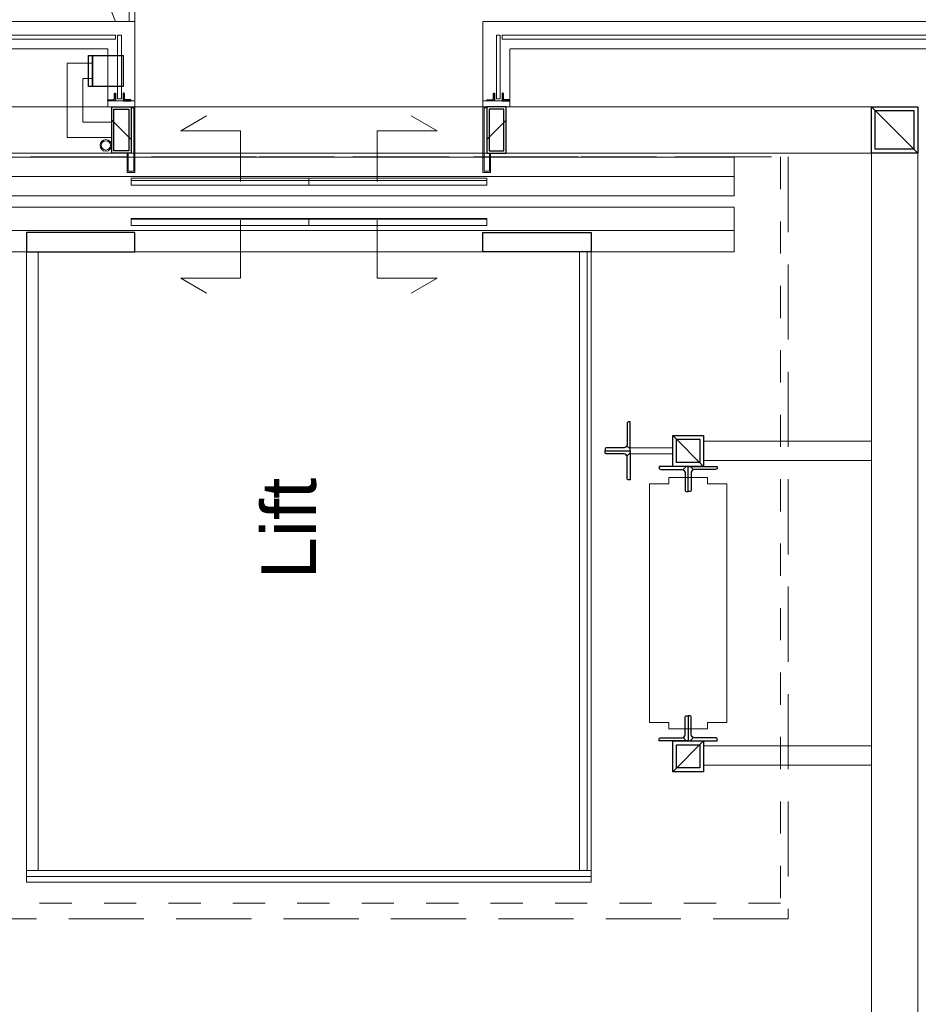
# Model space of a CAD drawing. Header units: millimetres. Extents: x 164327 to 368283, y 131426 to 274001.
# Tile 95 of 160: x 317859 to 320183, y 220912 to 223458. Entities that reach past the tile are written whole.
import ezdxf

# ---------------------------------------------------------------- set-up
doc = ezdxf.new("R2010")
doc.units = ezdxf.units.MM
doc.header["$LTSCALE"] = 400
for name, pattern in [('STYLE_01', [0.416641, 0.208282, -0.208359]), ('STYLE_02', [0.694427, 0.486069, -0.208359]), ('STYLE_06', [1.041641, 0.625, -0.208282, 0.069427, -0.138931])]:
    doc.linetypes.add(name, pattern=pattern)
for name, color, linetype, lineweight in [('Dimension', 7, 'Continuous', 9), ('Lijn-afbreek', 140, 'STYLE_06', 15), ('mat-glas-hor', 5, 'Continuous', 15), ('mat-glas-vert', 5, 'Continuous', 15), ('mat-staal', 5, 'Continuous', 25), ('mat-staal_zink', 140, 'Continuous', 15), ('None', 7, 'Continuous', 9)]:
    doc.layers.add(name, color=color, linetype=linetype, lineweight=lineweight)
doc.layers.get('Dimension').off()
doc.styles.add('Arial', font='arial.ttf', dxfattribs={"height": 211.666667})

# ---------------------------------------------------------------- blocks, each defined once
blk = doc.blocks.new('*X1593')
at = {"layer": 'None', "lineweight": 5}
blk.add_line((33700, 5910), (33700, 6370), dxfattribs=at)
blk = doc.blocks.new('*X1594')
at = {"layer": 'None', "lineweight": 5}
blk.add_line((33600, 5910), (33600, 6370), dxfattribs=at)
blk = doc.blocks.new('*X1595')
at = {"layer": 'None', "lineweight": 5}
blk.add_line((33700, 6370), (33700, 6830), dxfattribs=at)
blk = doc.blocks.new('*X1596')
at = {"layer": 'None', "lineweight": 5}
blk.add_line((33600, 6370), (33600, 6830), dxfattribs=at)
blk = doc.blocks.new('*X1597')
at = {"layer": 'None', "lineweight": 5}
blk.add_line((33516, 5650), (31916, 5650), dxfattribs=at)
blk = doc.blocks.new('*X1598')
at = {"layer": 'None', "lineweight": 5}
blk.add_line((31900, 5640), (31900, 7100), dxfattribs=at)
blk = doc.blocks.new('*X276')
at = {"layer": 'None', "lineweight": 9}
blk.add_line((-25, -25), (25, 25), dxfattribs=at)
blk = doc.blocks.new('Kolom [] 120x50')
at = {"layer": 'mat-staal', "lineweight": 25}
for points in [[(-60, 25), (60, 25), (60, -25), (-60, -25)], [(-54, 19), (54, 19), (54, -19), (-54, -19)]]:
    blk.add_lwpolyline(points, close=True, dxfattribs=at)
at = {"layer": 'mat-staal'}
blk.add_blockref('*X276', (0, 0), dxfattribs=at)
blk = doc.blocks.new('*X1599')
at = {"layer": 'None', "lineweight": 9}
blk.add_line((-6, -6), (-2, -2), dxfattribs=at)
blk = doc.blocks.new('*U1600')
at = {"layer": 'None', "color": 92, "linetype": 'Continuous', "lineweight": 25, "flags": 128}
blk.add_lwpolyline([(-6, -6), (-6, 14), (-5, 14, -0.414214), (-3, 12), (-3, 0.5, 0.414214), (0.5, -3), (12, -3, -0.414214), (14, -5), (14, -6)], format="xyb", close=True, dxfattribs=at)
at = {"layer": 'None', "color": 92}
blk.add_blockref('*X1599', (0, 0), dxfattribs=at)
blk = doc.blocks.new('*X1601')
at = {"layer": 'None', "lineweight": 9}
blk.add_line((-6, -6), (-2, -2), dxfattribs=at)
blk = doc.blocks.new('*U1602')
at = {"layer": 'None', "color": 92, "linetype": 'Continuous', "lineweight": 25, "flags": 128}
blk.add_lwpolyline([(-6, -6), (-6, 14), (-5, 14, -0.414214), (-3, 12), (-3, 0.5, 0.414214), (0.5, -3), (12, -3, -0.414214), (14, -5), (14, -6)], format="xyb", close=True, dxfattribs=at)
at = {"layer": 'None', "color": 92}
blk.add_blockref('*X1601', (0, 0), dxfattribs=at)
blk = doc.blocks.new('*X1603')
at = {"layer": 'None', "lineweight": 9}
blk.add_line((-6, -6), (-2, -2), dxfattribs=at)
blk = doc.blocks.new('*U1604')
at = {"layer": 'None', "color": 92, "linetype": 'Continuous', "lineweight": 25, "flags": 128}
blk.add_lwpolyline([(-6, -6), (-6, 14), (-5, 14, -0.414214), (-3, 12), (-3, 0.5, 0.414214), (0.5, -3), (12, -3, -0.414214), (14, -5), (14, -6)], format="xyb", close=True, dxfattribs=at)
at = {"layer": 'None', "color": 92}
blk.add_blockref('*X1603', (0, 0), dxfattribs=at)
blk = doc.blocks.new('*X1605')
at = {"layer": 'None', "lineweight": 9}
blk.add_line((-6, -6), (-2, -2), dxfattribs=at)
blk = doc.blocks.new('*U1606')
at = {"layer": 'None', "color": 92, "linetype": 'Continuous', "lineweight": 25, "flags": 128}
blk.add_lwpolyline([(-6, -6), (-6, 14), (-5, 14, -0.414214), (-3, 12), (-3, 0.5, 0.414214), (0.5, -3), (12, -3, -0.414214), (14, -5), (14, -6)], format="xyb", close=True, dxfattribs=at)
at = {"layer": 'None', "color": 92}
blk.add_blockref('*X1605', (0, 0), dxfattribs=at)
blk = doc.blocks.new('*U1612')
at = {"layer": 'mat-glas-vert', "lineweight": 15}
blk.add_lwpolyline([(34066, 8065), (34066, 6870.1), (34076, 6870.1), (34076, 8065)], close=True, dxfattribs=at)
at = {"layer": 'None', "color": 8, "linetype": 'Continuous', "lineweight": 5}
for p, q in [((34041.1, 8070), (34041.1, 6890.1)), ((34111.1, 6820), (34111.1, 8070))]:
    blk.add_line(p, q, dxfattribs=at)
blk = doc.blocks.new('*U1613')
at = {"layer": 'mat-glas-hor', "lineweight": 15}
for points in [[(33911.1, 6855.1), (34076.1, 6855.1), (34076.1, 6865.1), (33911.1, 6865.1)], [(33911.1, 5884.9), (34076.1, 5884.9), (34076.1, 5874.9), (33911.1, 5874.9)]]:
    blk.add_lwpolyline(points, close=True, dxfattribs=at)
at = {"layer": 'mat-staal', "lineweight": 25}
blk.add_lwpolyline([(33943.6, 6940.1), (34023.6, 6940.1), (34023.6, 6930.1), (33943.6, 6930.1)], close=True, dxfattribs=at)
at = {"layer": 'mat-staal_zink', "color": 8, "lineweight": 5}
for points in [[(33906.1, 6820.1), (33891.1, 6820.1), (33891.1, 6890.1), (33906.1, 6890.1)], [(33906.1, 5919.9), (33891.1, 5919.9), (33891.1, 5849.9), (33906.1, 5849.9)]]:
    blk.add_lwpolyline(points, close=True, dxfattribs=at)
at = {"layer": 'mat-staal_zink', "lineweight": 15}
for points in [[(33891.1, 6830.1), (33891.1, 6820.1), (33721, 6820.1), (33721, 6840.1), (33771.1, 6840.1)], [(33888.1, 6830.1), (33888.1, 6823.1), (33724, 6823.1), (33724, 6837.1), (33771.1, 6837.1)], [(33891.1, 5909.9), (33891.1, 5919.9), (33721, 5919.9), (33721, 5899.9), (33771.1, 5899.9)], [(33888.1, 5909.9), (33888.1, 5916.9), (33724, 5916.9), (33724, 5902.9), (33771.1, 5902.9)]]:
    blk.add_lwpolyline(points, dxfattribs=at)
at = {"layer": 'None', "color": 140, "linetype": 'Continuous', "lineweight": 15}
for p, q in [((34003.6, 6995.1), (33811.1, 6995.1)), ((33811.1, 6995.1), (33811.1, 6880.1)), ((34003.6, 6930.1), (34003.6, 6995.1)), ((33963.6, 6955.1), (33851.1, 6955.1)), ((33851.1, 6955.1), (33851.1, 6880.1)), ((33963.6, 6930.1), (33963.6, 6955.1)), ((34003.6, 6930.1), (33963.6, 6930.1)), ((33811.1, 6880.1), (33851.1, 6880.1))]:
    blk.add_line(p, q, dxfattribs=at)
at = {"layer": 'None', "color": 8, "linetype": 'Continuous', "lineweight": 5}
for p, q in [((34041, 6890.1), (33906.1, 6890.1)), ((33906.1, 6820), (34111.1, 6820)), ((33906.1, 5920), (34111.1, 5920)), ((34041.1, 5919.9), (34111.1, 5919.9)), ((34041.1, 5849.9), (33906.1, 5849.9))]:
    blk.add_line(p, q, dxfattribs=at)
at = {"layer": 'None', "color": 8, "linetype": 'STYLE_01', "lineweight": 5}
blk.add_line((33891.1, 6830.1), (33891.1, 5909.9), dxfattribs=at)
at = {"layer": 'None', "color": 92, "linetype": 'STYLE_01', "lineweight": 25}
blk.add_lwpolyline([(33943.6, 6930.1), (34023.6, 6930.1), (34023.6, 6850.1), (33943.6, 6850.1)], close=True, dxfattribs=at)
at = {"layer": 'None', "color": 8, "lineweight": 5, "flags": 128}
for points in [[(33771, 6820.1), (34111.1, 6820.1)], [(34111.1, 5919.9), (33771, 5919.9), (33771, 6820.1)]]:
    blk.add_lwpolyline(points, dxfattribs=at)
at = {"layer": 'None', "color": 140, "linetype": 'Continuous', "lineweight": 15}
for radius in [15, 12]:
    blk.add_circle((33791.1, 6895.1), radius, dxfattribs=at)
at = {"layer": 'Dimension', "color": 7}
blk.add_blockref('Kolom [] 120x50', (33831.1, 6855.1), dxfattribs=at)
at = {"layer": 'Dimension', "color": 7, "xscale": -1, "rotation": 180}
blk.add_blockref('Kolom [] 120x50', (33831.1, 5884.9), dxfattribs=at)
at = {"layer": 'mat-staal'}
for name, p in [('*U1600', (33912.1, 6876.1)), ('*U1606', (33912.1, 5895.9))]:
    blk.add_blockref(name, p, dxfattribs=at)
at = {"layer": 'mat-staal', "xscale": -1, "rotation": 180}
for name, p in [('*U1602', (33912.1, 6844.1)), ('*U1604', (33912.1, 5863.9))]:
    blk.add_blockref(name, p, dxfattribs=at)
at = {"layer": 'None', "color": 7}
blk.add_blockref('*U1612', (0, 0), dxfattribs=at)
blk = doc.blocks.new('*X272')
at = {"layer": 'None', "lineweight": 9}
blk.add_line((-60, -60), (60, 60), dxfattribs=at)
blk = doc.blocks.new('Kolom [] 120')
at = {"layer": 'mat-staal', "lineweight": 25}
for points in [[(-60, 60), (60, 60), (60, -60), (-60, -60)], [(-50, 50), (50, 50), (50, -50), (-50, -50)]]:
    blk.add_lwpolyline(points, close=True, dxfattribs=at)
at = {"layer": 'mat-staal'}
blk.add_blockref('*X272', (0, 0), dxfattribs=at)
blk = doc.blocks.new('*X1616')
at = {"layer": 'None', "lineweight": 9}
blk.add_line((-17.8, -17.8), (-9.4, -9.4), dxfattribs=at)
blk = doc.blocks.new('*U1617')
at = {"layer": 'None', "color": 92, "linetype": 'Continuous', "lineweight": 25, "flags": 128}
blk.add_lwpolyline([(-17.8, -22.8), (-17.8, 52.2), (-13.8, 52.2, -0.414214), (-9.8, 48.2), (-9.8, -6.8, 0.414214), (-1.8, -14.8), (43.2, -14.8, -0.414214), (47.2, -18.8), (47.2, -22.8)], format="xyb", close=True, dxfattribs=at)
at = {"layer": 'None', "color": 92}
blk.add_blockref('*X1616', (0, 0), dxfattribs=at)
blk = doc.blocks.new('*X1618')
at = {"layer": 'None', "lineweight": 9}
blk.add_line((-17.8, -17.8), (-9.4, -9.4), dxfattribs=at)
blk = doc.blocks.new('*U1619')
at = {"layer": 'None', "color": 92, "linetype": 'Continuous', "lineweight": 25, "flags": 128}
blk.add_lwpolyline([(-17.8, -22.8), (-17.8, 52.2), (-13.8, 52.2, -0.414214), (-9.8, 48.2), (-9.8, -6.8, 0.414214), (-1.8, -14.8), (43.2, -14.8, -0.414214), (47.2, -18.8), (47.2, -22.8)], format="xyb", close=True, dxfattribs=at)
at = {"layer": 'None', "color": 92}
blk.add_blockref('*X1618', (0, 0), dxfattribs=at)
blk = doc.blocks.new('*U1620')
at = {"layer": 'mat-staal', "rotation": 89.99999764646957}
blk.add_blockref('*U1619', (32978.2, 5556.8), dxfattribs=at)
at = {"layer": 'mat-staal', "xscale": -1, "rotation": 270}
blk.add_blockref('*U1617', (33023.8, 5556.8), dxfattribs=at)
blk = doc.blocks.new('*U1621')
at = {"layer": 'mat-staal'}
blk.add_blockref('*U1620', (0, 0), dxfattribs=at)
blk = doc.blocks.new('*U1622')
at = {"layer": 'None', "color": 140, "linetype": 'Continuous', "lineweight": 15}
blk.add_lwpolyline([(32299, 5339), (32299, 5289), (32915.9, 5289), (32915.9, 5339), (32932.4, 5339), (32932.4, 5439), (32915.9, 5439), (32915.9, 5489), (32299, 5489), (32299, 5439), (32282.4, 5439), (32282.4, 5339)], close=True, dxfattribs=at)
blk = doc.blocks.new('*X1623')
at = {"layer": 'None', "lineweight": 9}
blk.add_line((-17.8, -17.8), (-9.4, -9.4), dxfattribs=at)
blk = doc.blocks.new('*U1624')
at = {"layer": 'None', "color": 92, "linetype": 'Continuous', "lineweight": 25, "flags": 128}
blk.add_lwpolyline([(-17.8, -22.8), (-17.8, 52.2), (-13.8, 52.2, -0.414214), (-9.8, 48.2), (-9.8, -6.8, 0.414214), (-1.8, -14.8), (43.2, -14.8, -0.414214), (47.2, -18.8), (47.2, -22.8)], format="xyb", close=True, dxfattribs=at)
at = {"layer": 'None', "color": 92}
blk.add_blockref('*X1623', (0, 0), dxfattribs=at)
blk = doc.blocks.new('*X1625')
at = {"layer": 'None', "lineweight": 9}
blk.add_line((-17.8, -17.8), (-9.4, -9.4), dxfattribs=at)
blk = doc.blocks.new('*U1626')
at = {"layer": 'None', "color": 92, "linetype": 'Continuous', "lineweight": 25, "flags": 128}
blk.add_lwpolyline([(-17.8, -22.8), (-17.8, 52.2), (-13.8, 52.2, -0.414214), (-9.8, 48.2), (-9.8, -6.8, 0.414214), (-1.8, -14.8), (43.2, -14.8, -0.414214), (47.2, -18.8), (47.2, -22.8)], format="xyb", close=True, dxfattribs=at)
at = {"layer": 'None', "color": 92}
blk.add_blockref('*X1625', (0, 0), dxfattribs=at)
blk = doc.blocks.new('*U1627')
at = {"layer": 'mat-staal', "xscale": -1, "rotation": 2.3535304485e-06}
blk.add_blockref('*U1626', (32943.2, 5411.8), dxfattribs=at)
at = {"layer": 'mat-staal', "rotation": 180}
blk.add_blockref('*U1624', (32943.2, 5366.2), dxfattribs=at)
blk = doc.blocks.new('*U1628')
at = {"layer": 'mat-staal'}
blk.add_blockref('*U1627', (0, 0), dxfattribs=at)
blk = doc.blocks.new('*X1629')
at = {"layer": 'None', "lineweight": 9}
blk.add_line((-17.8, -17.8), (-9.4, -9.4), dxfattribs=at)
blk = doc.blocks.new('*U1630')
at = {"layer": 'None', "color": 92, "linetype": 'Continuous', "lineweight": 25, "flags": 128}
blk.add_lwpolyline([(-17.8, -22.8), (-17.8, 52.2), (-13.8, 52.2, -0.414214), (-9.8, 48.2), (-9.8, -6.8, 0.414214), (-1.8, -14.8), (43.2, -14.8, -0.414214), (47.2, -18.8), (47.2, -22.8)], format="xyb", close=True, dxfattribs=at)
at = {"layer": 'None', "color": 92}
blk.add_blockref('*X1629', (0, 0), dxfattribs=at)
blk = doc.blocks.new('*X1631')
at = {"layer": 'None', "lineweight": 9}
blk.add_line((-17.8, -17.8), (-9.4, -9.4), dxfattribs=at)
blk = doc.blocks.new('*U1632')
at = {"layer": 'None', "color": 92, "linetype": 'Continuous', "lineweight": 25, "flags": 128}
blk.add_lwpolyline([(-17.8, -22.8), (-17.8, 52.2), (-13.8, 52.2, -0.414214), (-9.8, 48.2), (-9.8, -6.8, 0.414214), (-1.8, -14.8), (43.2, -14.8, -0.414214), (47.2, -18.8), (47.2, -22.8)], format="xyb", close=True, dxfattribs=at)
at = {"layer": 'None', "color": 92}
blk.add_blockref('*X1631', (0, 0), dxfattribs=at)
blk = doc.blocks.new('*U1633')
at = {"layer": 'mat-staal'}
blk.add_blockref('*U1632', (32268.8, 5411.8), dxfattribs=at)
at = {"layer": 'mat-staal', "xscale": -1, "rotation": 180.0000023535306}
blk.add_blockref('*U1630', (32268.8, 5366.2), dxfattribs=at)
blk = doc.blocks.new('*U1634')
at = {"layer": 'mat-staal'}
blk.add_blockref('*U1633', (0, 0), dxfattribs=at)
blk = doc.blocks.new('*X274')
at = {"layer": 'None', "lineweight": 9}
blk.add_line((-40, -40), (40, 40), dxfattribs=at)
blk = doc.blocks.new('Kolom [] 080')
at = {"layer": 'mat-staal', "lineweight": 25}
for points in [[(-40, 40), (40, 40), (40, -40), (-40, -40)], [(-30, 30), (30, 30), (30, -30), (-30, -30)]]:
    blk.add_lwpolyline(points, close=True, dxfattribs=at)
at = {"layer": 'mat-staal'}
blk.add_blockref('*X274', (0, 0), dxfattribs=at)
blk = doc.blocks.new('*U1641')
at = {"layer": 'None', "color": 43, "linetype": 'Continuous', "lineweight": 9}
for points in [[(32993, 5539), (33009, 5539), (33009, 5429), (32993, 5429)], [(32188.5, 5349), (32238.5, 5349), (32238.5, 4915), (32188.5, 4915)], [(32976, 5349), (33026, 5349), (33026, 4915), (32976, 4915)]]:
    blk.add_lwpolyline(points, close=True, dxfattribs=at)
at = {"layer": 'Lijn-afbreek', "color": 7, "rotation": 90}
blk.add_blockref('Kolom [] 080', (32211, 5389), dxfattribs=at)
at = {"layer": 'Lijn-afbreek', "color": 7}
blk.add_blockref('Kolom [] 080', (33001, 5389), dxfattribs=at)
at = {"layer": 'mat-staal'}
for name in ['*U1621', '*U1628', '*U1634']:
    blk.add_blockref(name, (0, 0), dxfattribs=at)
at = {"layer": 'None', "color": 7}
blk.add_blockref('*U1622', (0, 0), dxfattribs=at)
blk = doc.blocks.new('*U1642')
at = {"layer": 'mat-glas-hor', "lineweight": 15}
for points in [[(31886, 5640), (31886, 7100), (31916, 7100), (31916, 5640)], [(31916, 7070), (33516, 7070), (33516, 7100), (31916, 7100)], [(33583.8, 6830), (33583.8, 6370), (33601.8, 6370), (33601.8, 6830)], [(33688.1, 6830), (33688.1, 6370), (33706.1, 6370), (33706.1, 6830)], [(33583.8, 5910), (33583.8, 6370), (33601.8, 6370), (33601.8, 5910)], [(33688.1, 5910), (33688.1, 6370), (33706.1, 6370), (33706.1, 5910)], [(31916, 5670), (33516, 5670), (33516, 5640), (31916, 5640)]]:
    blk.add_lwpolyline(points, close=True, dxfattribs=at)
at = {"layer": 'mat-glas-hor', "color": 140, "lineweight": 15}
blk.add_lwpolyline([(34066.1, 4625), (34066.1, 5869.9), (34076.1, 5869.9), (34076.1, 4625)], close=True, dxfattribs=at)
at = {"layer": 'mat-staal', "color": 8, "lineweight": 5}
blk.add_lwpolyline([(33516, 5270), (33631, 5270), (33631, 7470), (33516, 7470)], close=True, dxfattribs=at)
at = {"layer": 'mat-staal', "color": 43, "lineweight": 9}
for points in [[(33571, 5270), (33631, 5270), (33631, 7470), (33571, 7470)], [(33661, 5270), (33711, 5270), (33711, 7470), (33661, 7470)]]:
    blk.add_lwpolyline(points, close=True, dxfattribs=at)
at = {"layer": 'None', "color": 43, "linetype": 'Continuous', "lineweight": 9}
blk.add_line((34111.1, 6835), (37241.1, 6835), dxfattribs=at)
at = {"layer": 'None', "color": 8, "linetype": 'Continuous', "lineweight": 5}
for p, q in [((34111.1, 6820), (37241.1, 6821)), ((34111.1, 5919), (34111.1, 4575)), ((34041.1, 4645), (34041.1, 5849))]:
    blk.add_line(p, q, dxfattribs=at)
at = {"layer": 'None', "color": 43, "linetype": 'Continuous', "lineweight": 9, "flags": 128}
for points in [[(29683.1, 4795), (29683.1, 7945), (33891.1, 7945), (33891.1, 4795)], [(33771.1, 4915), (33771.1, 7825), (29803.1, 7825), (29803.1, 4915)]]:
    blk.add_lwpolyline(points, close=True, dxfattribs=at)
at = {"layer": 'None', "color": 43, "linetype": 'STYLE_02', "lineweight": 9}
blk.add_lwpolyline([(31791.1, 7610), (33761.1, 7610), (33761.1, 5130), (31791.1, 5130)], close=True, dxfattribs=at)
at = {"layer": 'None', "color": 8, "linetype": 'STYLE_01', "lineweight": 5}
blk.add_lwpolyline([(31831.1, 7590), (33761.1, 7590), (33761.1, 5150), (31831.1, 5150)], close=True, dxfattribs=at)
at = {"layer": 'None', "color": 8, "linetype": 'Continuous', "lineweight": 5}
blk.add_lwpolyline([(33661, 5270), (33761, 5270), (33761, 7470), (33661, 7470)], close=True, dxfattribs=at)
at = {"layer": 'None', "color": 92, "lineweight": 25}
for points in [[(33516, 7100), (33516, 6820), (33566, 6820), (33566, 7100)], [(33516, 5640), (33516, 5920), (33566, 5920), (33566, 5640)]]:
    blk.add_lwpolyline(points, close=True, dxfattribs=at)
at = {"layer": 'None', "lineweight": 9}
for points in [[(33597.4, 6546.7), (33447.6, 6546.7), (33447.6, 6701.6), (33408.8, 6634.5)], [(33697.8, 6546.7), (33829.1, 6546.7), (33829.1, 6701.6), (33867.8, 6634.5)], [(33597.4, 6193.3), (33447.6, 6193.3), (33447.6, 6038.4), (33408.8, 6105.5)], [(33697.8, 6193.3), (33829.1, 6193.3), (33829.1, 6038.4), (33867.8, 6105.5)]]:
    blk.add_lwpolyline(points, dxfattribs=at)
at = {"layer": 'mat-glas-hor'}
for name in ['*X1598', '*X1596', '*X1595', '*X1594', '*X1593', '*X1597']:
    blk.add_blockref(name, (0, 0), dxfattribs=at)
at = {"layer": 'mat-staal', "color": 7}
blk.add_blockref('Kolom [] 120', (33831.1, 4855), dxfattribs=at)
at = {"layer": 'None', "color": 7}
for name in ['*U1613', '*U1641']:
    blk.add_blockref(name, (0, 0), dxfattribs=at)
at = {"layer": 'None', "color": 140, "insert": (32800.1, 6492.7), "char_height": 141.11, "attachment_point": 2, "style": 'Arial'}
blk.add_mtext('Lift', dxfattribs=at)

msp = doc.modelspace()

# ---------------------------------------------------------------- linework, layer by layer
at = {"layer": 'None', "color": 8, "linetype": 'Continuous', "lineweight": 5}
msp.add_line((318106.98438, 223452.75825), (316881.97992, 226582.75825), dxfattribs=at)

# ---------------------------------------------------------------- block references
at = {"layer": 'None', "color": 7, "rotation": 90}
msp.add_blockref('*U1642', (324976.97992, 189341.69912), dxfattribs=at)

doc.saveas('drawing.dxf')
